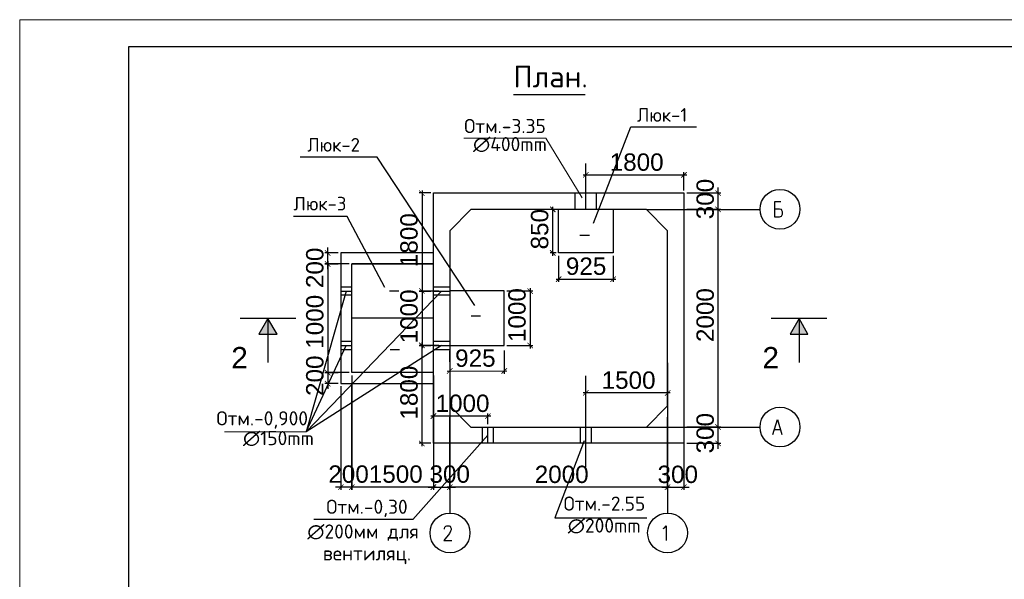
# Model space of a CAD drawing. Header units: millimetres. Extents: x -2765404 to 11272, y -239948 to 1313256.
# Tile 65 of 85: x -121539 to -103451, y -64913 to -54631. Entities that reach past the tile are written whole.
import ezdxf

# ---------------------------------------------------------------- set-up
doc = ezdxf.new("R2010")
doc.units = ezdxf.units.MM
for name, color, linetype in [('PDF _0', 7, 'Continuous'), ('PDF _SHTAMP', 7, 'Continuous'), ('PDF _все', 7, 'Continuous'), ('PDF _размер', 7, 'Continuous'), ('PDF _Текст', 7, 'Continuous'), ('PDF _ЭМ', 7, 'Continuous')]:
    doc.layers.add(name, color=color, linetype=linetype)
doc.styles.add('PDF Arial', font='arial.ttf')
doc.styles.add('PDF ISOCPEUR', font='isocpeur.ttf')

msp = doc.modelspace()

# ---------------------------------------------------------------- linework, layer by layer
at = {"layer": 'PDF _0', "lineweight": 25}
for points in [[(-112469.3, -56002.7), (-111269.3, -56002.7), (-111149.8, -56002.7)], [(-113937, -61931), (-113937, -63269.7)], [(-113635.8, -61883.2), (-113635.8, -63269.7), (-113635.8, -61931)], [(-109337.8, -61931), (-109337.8, -63269.7)], [(-114037.4, -63217.1), (-113937, -63217.1), (-113635.8, -63217.1), (-113535.4, -63217.1)], [(-109586.4, -63217.1), (-113688.4, -63217.1)], [(-109739.4, -63217.1), (-109639, -63217.1), (-109337.8, -63217.1), (-109237.4, -63217.1)]]:
    msp.add_lwpolyline(points, dxfattribs=at)
at = {"layer": 'PDF _0', "color": 1, "lineweight": 25}
msp.add_lwpolyline([(-113788.8, -60616.3), (-116274.9, -62203.5)], dxfattribs=at)
at = {"layer": 'PDF _0', "lineweight": 25}
msp.add_lwpolyline([(-109639, -63269.7), (-109639, -61931)], close=True, dxfattribs=at)
at = {"layer": 'PDF _0', "transparency": 33554559}
for points in [[(-111092.4, -57427.4), (-111183.3, -57537.4), (-111192.8, -57527.8)], [(-111082.9, -57437), (-111092.4, -57427.4), (-111183.3, -57537.4)], [(-109390.4, -57527.8), (-109380.9, -57537.4), (-109294.8, -57427.4)], [(-109380.9, -57537.4), (-109294.8, -57427.4), (-109280.5, -57437)], [(-114094.8, -57862.5), (-114204.8, -57771.7), (-114195.2, -57762.1)], [(-114104.4, -57872.1), (-114094.8, -57862.5), (-114204.8, -57771.7)], [(-108754.6, -57762.1), (-108764.1, -57771.7), (-108654.2, -57862.5)], [(-108764.1, -57771.7), (-108654.2, -57862.5), (-108663.7, -57872.1)], [(-111690, -58158.9), (-111800, -58072.9), (-111790.4, -58058.5)], [(-108654.2, -58158.9), (-108764.1, -58072.9), (-108754.6, -58058.5)], [(-108654.2, -58158.9), (-108764.1, -58072.9), (-108754.6, -58058.5)], [(-111704.4, -58173.3), (-111690, -58158.9), (-111800, -58072.9)], [(-108663.7, -58173.3), (-108654.2, -58158.9), (-108764.1, -58072.9)], [(-108663.7, -58173.3), (-108654.2, -58158.9), (-108764.1, -58072.9)], [(-115925.9, -58861.7), (-115935.4, -58871.3), (-115825.5, -58962.1)], [(-115935.4, -58871.3), (-115825.5, -58962.1), (-115835.1, -58971.7)], [(-111790.4, -58861.7), (-111800, -58871.3), (-111690, -58962.1)], [(-111800, -58871.3), (-111690, -58962.1), (-111704.4, -58971.7)], [(-115825.5, -59162.9), (-115935.4, -59072.1), (-115925.9, -59062.5)], [(-115825.5, -59162.9), (-115935.4, -59072.1), (-115925.9, -59062.5)], [(-115835.1, -59172.5), (-115825.5, -59162.9), (-115935.4, -59072.1)], [(-115835.1, -59172.5), (-115825.5, -59162.9), (-115935.4, -59072.1)], [(-111594.4, -59344.6), (-111680.5, -59454.5), (-111694.8, -59440.2)], [(-111580.1, -59354.1), (-111594.4, -59344.6), (-111680.5, -59454.5)], [(-110690.8, -59440.2), (-110681.3, -59454.5), (-110590.4, -59344.6)], [(-110681.3, -59454.5), (-110590.4, -59344.6), (-110580.9, -59354.1)], [(-114094.8, -59660.1), (-114204.8, -59569.3), (-114195.2, -59559.7)], [(-114195.2, -59559.7), (-114204.8, -59569.3), (-114094.8, -59660.1)], [(-114104.4, -59669.7), (-114094.8, -59660.1), (-114204.8, -59569.3)], [(-114204.8, -59569.3), (-114094.8, -59660.1), (-114104.4, -59669.7)], [(-112106, -59662.5), (-112215.9, -59571.7), (-112206.4, -59562.1)], [(-112115.5, -59672.1), (-112106, -59662.5), (-112215.9, -59571.7)], [(-114195.2, -60558.9), (-114204.8, -60573.3), (-114094.8, -60659.3)], [(-114094.8, -60659.3), (-114204.8, -60573.3), (-114195.2, -60558.9)], [(-114204.8, -60573.3), (-114094.8, -60659.3), (-114104.4, -60668.9)], [(-114104.4, -60668.9), (-114094.8, -60659.3), (-114204.8, -60573.3)], [(-112206.4, -60561.3), (-112215.9, -60570.9), (-112106, -60661.7)], [(-112215.9, -60570.9), (-112106, -60661.7), (-112115.5, -60671.3)], [(-115925.9, -61060.9), (-115935.4, -61070.5), (-115825.5, -61161.3)], [(-115925.9, -61060.9), (-115935.4, -61070.5), (-115825.5, -61161.3)], [(-115935.4, -61070.5), (-115825.5, -61161.3), (-115835.1, -61170.9)], [(-115935.4, -61070.5), (-115825.5, -61161.3), (-115835.1, -61170.9)], [(-113592.7, -61031.8), (-113685.1, -61139.8), (-113695, -61130.5)], [(-113582.9, -61041), (-113592.7, -61031.8), (-113685.1, -61139.8)], [(-112695.3, -61129), (-112680.7, -61138.1), (-112593.1, -61030.2)], [(-112680.7, -61138.1), (-112593.1, -61030.2), (-112583.3, -61039.5)], [(-115825.5, -61362.1), (-115935.4, -61271.3), (-115925.9, -61261.7)], [(-115835.1, -61371.7), (-115825.5, -61362.1), (-115935.4, -61271.3)], [(-111092.4, -61433.8), (-111183.3, -61543.8), (-111192.8, -61534.2)], [(-111082.9, -61443.4), (-111092.4, -61433.8), (-111183.3, -61543.8)], [(-109691.6, -61534.2), (-109682.1, -61543.8), (-109591.2, -61433.8)], [(-109682.1, -61543.8), (-109591.2, -61433.8), (-109581.7, -61443.4)], [(-113894, -61859.3), (-113980.1, -61969.3), (-113994.4, -61959.7)], [(-113879.7, -61868.9), (-113894, -61859.3), (-113980.1, -61969.3)], [(-112990.4, -61959.7), (-112980.9, -61969.3), (-112894.8, -61859.3)], [(-112980.9, -61969.3), (-112894.8, -61859.3), (-112880.5, -61868.9)], [(-108754.6, -62060.1), (-108764.1, -62069.7), (-108654.2, -62160.5)], [(-108754.6, -62060.1), (-108764.1, -62069.7), (-108654.2, -62160.5)], [(-108764.1, -62069.7), (-108654.2, -62160.5), (-108663.7, -62170.1)], [(-108764.1, -62069.7), (-108654.2, -62160.5), (-108663.7, -62170.1)], [(-114195.2, -62361.3), (-114204.8, -62370.9), (-114094.8, -62461.7)], [(-114204.8, -62370.9), (-114094.8, -62461.7), (-114104.4, -62471.3)], [(-108654.2, -62461.7), (-108764.1, -62370.9), (-108754.6, -62361.3)], [(-108663.7, -62471.3), (-108654.2, -62461.7), (-108764.1, -62370.9)], [(-115691.6, -63264.9), (-115682.1, -63274.5), (-115591.2, -63164.5)], [(-115682.1, -63274.5), (-115591.2, -63164.5), (-115581.7, -63174.1)], [(-115390.4, -63164.5), (-115481.3, -63274.5), (-115490.8, -63264.9)], [(-115390.4, -63164.5), (-115481.3, -63274.5), (-115490.8, -63264.9)], [(-115380.9, -63174.1), (-115390.4, -63164.5), (-115481.3, -63274.5)], [(-115380.9, -63174.1), (-115390.4, -63164.5), (-115481.3, -63274.5)], [(-113994.4, -63264.9), (-113980.1, -63274.5), (-113894, -63164.5)], [(-113994.4, -63264.9), (-113980.1, -63274.5), (-113894, -63164.5)], [(-113980.1, -63274.5), (-113894, -63164.5), (-113879.7, -63174.1)], [(-113980.1, -63274.5), (-113894, -63164.5), (-113879.7, -63174.1)], [(-113592.8, -63164.5), (-113683.7, -63274.5), (-113693.2, -63264.9)], [(-113592.8, -63164.5), (-113683.7, -63274.5), (-113693.2, -63264.9)], [(-113583.3, -63174.1), (-113592.8, -63164.5), (-113683.7, -63274.5)], [(-113583.3, -63174.1), (-113592.8, -63164.5), (-113683.7, -63274.5)], [(-109691.6, -63264.9), (-109682.1, -63274.5), (-109591.2, -63164.5)], [(-109691.6, -63264.9), (-109682.1, -63274.5), (-109591.2, -63164.5)], [(-109682.1, -63274.5), (-109591.2, -63164.5), (-109581.7, -63174.1)], [(-109682.1, -63274.5), (-109591.2, -63164.5), (-109581.7, -63174.1)], [(-109294.8, -63164.5), (-109380.9, -63274.5), (-109390.4, -63264.9)], [(-109280.5, -63174.1), (-109294.8, -63164.5), (-109380.9, -63274.5)]]:
    msp.add_solid(points, dxfattribs=at)
at = {"layer": 'PDF _SHTAMP', "lineweight": 30}
for points in [[(-113937, -57814.7), (-109337.8, -57814.7), (-109337.8, -62413.9), (-113937, -62413.9)], [(-113635.8, -61725.4), (-113248.6, -62117.5), (-110026.3, -62117.5), (-109639, -61725.4), (-109639, -58507.9), (-110026.3, -58115.9), (-113248.6, -58115.9), (-113635.8, -58507.9)], [(-112636.6, -60613.9), (-112636.6, -59614.7), (-113635.8, -59614.7), (-113635.8, -60613.9)]]:
    msp.add_lwpolyline(points, close=True, dxfattribs=at)
at = {"layer": 'PDF _SHTAMP', "lineweight": 25}
for points in [[(-107554.6, -57977.2), (-107669.3, -57977.2), (-107669.3, -58254.5), (-107578.5, -58254.5), (-107545, -58240.2), (-107535.4, -58225.8), (-107525.9, -58201.9), (-107525.9, -58163.7), (-107535.4, -58135), (-107545, -58120.7), (-107578.5, -58111.1), (-107669.3, -58111.1)], [(-116466.1, -60119.1), (-117489.2, -60119.1)], [(-116977.7, -60119.1), (-117145, -60405.9), (-116810.3, -60405.9), (-116977.7, -60119.1), (-116977.7, -60931.8)], [(-106713.1, -60119.1), (-107731.5, -60119.1)], [(-107219.9, -60119.1), (-107387.2, -60405.9), (-107057.4, -60405.9), (-107219.9, -60119.1), (-107219.9, -60931.8)], [(-113635.8, -60936.6), (-113635.8, -63699.9)], [(-109639, -60936.6), (-109639, -63699.9)], [(-107702.8, -62251.3), (-107616.7, -61978.8), (-107535.4, -62251.3)], [(-107669.3, -62160.5), (-107564.1, -62160.5)], [(-113736.2, -63991.6), (-113736.2, -63977.2), (-113726.7, -63953.3), (-113712.3, -63939), (-113693.2, -63929.4), (-113650.2, -63929.4), (-113631.1, -63939), (-113621.5, -63953.3), (-113611.9, -63977.2), (-113611.9, -64005.9), (-113621.5, -64029.8), (-113640.6, -64068.1), (-113745.8, -64201.9), (-113597.6, -64201.9)], [(-109715.5, -63977.2), (-109691.6, -63967.7), (-109662.9, -63929.4), (-109662.9, -64201.9)]]:
    msp.add_lwpolyline(points, dxfattribs=at)
at = {"layer": 'PDF _SHTAMP', "lineweight": 0}
for points in [[(-116810.3, -60405.9), (-116977.7, -60119.1), (-116810.3, -60405.9)], [(-116977.7, -60405.9), (-116977.7, -60119.1), (-116977.7, -60405.9)], [(-107057.4, -60405.9), (-107219.9, -60119.1), (-107057.4, -60405.9)], [(-107219.9, -60405.9), (-107219.9, -60119.1), (-107219.9, -60405.9)]]:
    msp.add_lwpolyline(points, dxfattribs=at)
at = {"layer": 'PDF _SHTAMP', "lineweight": 25}
for centre in [(-107571.3, -58113.5), (-107571.3, -62115.1), (-113633.5, -64060.9), (-109636.6, -64060.9)]:
    msp.add_circle(centre, 365.7, dxfattribs=at)
at = {"layer": 'PDF _SHTAMP', "transparency": 33554559}
for points in [[(-116977.7, -60119.1), (-116977.7, -60405.9), (-117145, -60405.9)], [(-116977.7, -60119.1), (-116810.3, -60405.9), (-116977.7, -60405.9)], [(-107219.9, -60119.1), (-107219.9, -60405.9), (-107387.2, -60405.9)], [(-107219.9, -60119.1), (-107057.4, -60405.9), (-107219.9, -60405.9)]]:
    msp.add_solid(points, dxfattribs=at)
at = {"layer": 'PDF _все', "lineweight": 25}
for points in [[(-110996.8, -58369.3), (-110313.1, -56600.3), (-109103.6, -56600.3)], [(-113178.1, -59881.8), (-114974.5, -57154.9), (-116384.9, -57154.9)], [(-111135.4, -58115.9), (-111135.4, -57274.4)], [(-111188, -57480), (-109285.2, -57480)], [(-111135.4, -57766.9), (-111135.4, -57432.2)], [(-109337.8, -57766.9), (-109337.8, -57432.2)], [(-113984.9, -57814.7), (-114200, -57814.7)], [(-114147.4, -57766.9), (-114147.4, -59664.9)], [(-109285.2, -57814.7), (-108659, -57814.7)], [(-108711.5, -57714.3), (-108711.5, -57814.7), (-108711.5, -58115.9), (-108711.5, -58216.3)], [(-111685.2, -58115.9), (-111795.2, -58115.9)], [(-111747.4, -58966.9), (-111747.4, -58068.1)], [(-110026.3, -58115.9), (-107937, -58115.9)], [(-108931.5, -58115.9), (-108659, -58115.9), (-109285.2, -58115.9)], [(-108711.5, -58068.1), (-108711.5, -62165.3)], [(-114831.1, -59550.1), (-115524.3, -58249.7), (-116509.2, -58249.7)], [(-115686.8, -58914.3), (-115930.7, -58914.3)], [(-115882.9, -58813.9), (-115882.9, -58914.3), (-115882.9, -59115.1), (-115882.9, -59215.5)], [(-111685.2, -58914.3), (-111795.2, -58914.3)], [(-111637.4, -58966.9), (-111637.4, -59449.7)], [(-110638.2, -58966.9), (-110638.2, -59449.7)], [(-115486, -59115.1), (-115930.7, -59115.1), (-115686.8, -59115.1)], [(-115878.1, -59067.3), (-115878.1, -61166.1)], [(-113937, -59115.1), (-115438.2, -59115.1)], [(-111685.2, -59397.2), (-110585.6, -59397.2)], [(-115639, -59617.1), (-115438.2, -59617.1)], [(-113836.6, -59617.1), (-114200, -59617.1), (-113984.9, -59617.1)], [(-114147.4, -59564.5), (-114147.4, -60664.1)], [(-113937, -59617.1), (-113635.8, -59617.1)], [(-112588.8, -59614.7), (-112110.7, -59614.7)], [(-112163.3, -59560.7), (-112163.3, -60671.5)], [(-114147.4, -62466.5), (-114147.4, -60563.7)], [(-115639, -60616.3), (-115438.2, -60616.3)], [(-113836.6, -60616.3), (-114200, -60616.3), (-113984.9, -60616.3)], [(-113937, -60616.3), (-113635.8, -60616.3)], [(-113640.6, -60712.7), (-113637.5, -61133.6)], [(-112636.2, -60711.1), (-112637.7, -61136.8)], [(-112588.8, -60613.9), (-112110.7, -60613.9)], [(-115486, -61113.5), (-115930.7, -61113.5), (-115686.8, -61113.5)], [(-115878.1, -61017.9), (-115878.1, -61113.5), (-115878.1, -61314.3), (-115878.1, -61414.7)], [(-113686.7, -61087.2), (-112586.7, -61082.7)], [(-115686.8, -61314.3), (-115930.7, -61314.3)], [(-115438.2, -61166.1), (-115438.2, -63269.7), (-115438.2, -61366.9)], [(-113937, -61166.1), (-113937, -63269.7)], [(-111135.4, -62844.2), (-111135.4, -61175.6)], [(-115639, -61366.9), (-115639, -63269.7)], [(-109586.4, -61486.4), (-111188, -61486.4)], [(-113635.8, -61725.4), (-113635.8, -63699.9)], [(-109639, -61725.4), (-109639, -63699.9)], [(-112885.2, -61916.7), (-113984.9, -61916.7)], [(-113937, -62064.9), (-113937, -61864.1)], [(-112937.8, -62064.9), (-112937.8, -61864.1)], [(-108711.5, -62017.1), (-108711.5, -62117.5), (-108711.5, -62413.9), (-108711.5, -62514.3)], [(-112937.8, -62413.9), (-112937.8, -62117.5)], [(-110026.3, -62117.5), (-107937, -62117.5)], [(-108931.5, -62117.5), (-108659, -62117.5), (-109285.2, -62117.5)], [(-113984.9, -62413.9), (-114200, -62413.9)], [(-109285.2, -62413.9), (-108659, -62413.9)], [(-115337.8, -63217.1), (-115438.2, -63217.1), (-115639, -63217.1), (-115739.4, -63217.1)], [(-113889.2, -63217.1), (-115486, -63217.1)]]:
    msp.add_lwpolyline(points, dxfattribs=at)
at = {"layer": 'PDF _все', "color": 1, "lineweight": 30}
for points in [[(-111336.2, -58115.9), (-111336.2, -57814.7)], [(-110939.4, -58115.9), (-110939.4, -57814.7)], [(-115639, -59540.6), (-115438.2, -59540.6)], [(-115639, -59688.8), (-115438.2, -59688.8)], [(-113937, -59540.6), (-113635.8, -59540.6)], [(-113937, -59688.8), (-113635.8, -59688.8)], [(-115639, -60539.8), (-115438.2, -60539.8)], [(-113937, -60539.8), (-113635.8, -60539.8)], [(-115639, -60692.8), (-115438.2, -60692.8)], [(-113937, -60692.8), (-113635.8, -60692.8)], [(-113038.2, -62413.9), (-113038.2, -62117.5)], [(-112837.4, -62413.9), (-112837.4, -62117.5)], [(-111235.8, -62413.9), (-111235.8, -62117.5)], [(-111035, -62413.9), (-111035, -62117.5)]]:
    msp.add_lwpolyline(points, dxfattribs=at)
at = {"layer": 'PDF _все', "lineweight": 30}
for points in [[(-110638.2, -58115.9), (-110638.2, -58914.3), (-111637.4, -58914.3), (-111637.4, -58115.9)], [(-111245.4, -58589.2), (-111073.3, -58589.2)], [(-113937, -58914.3), (-115639, -58914.3), (-115639, -61314.3), (-113937, -61314.3)], [(-113937, -61113.5), (-115438.2, -61113.5), (-115438.2, -59115.1), (-113937, -59115.1)], [(-114745, -59612.3), (-114572.9, -59612.3)], [(-113937, -60114.3), (-115438.2, -60114.3)], [(-113243.8, -60073.7), (-113071.7, -60073.7)], [(-114735.4, -60692.8), (-114563.3, -60692.8)]]:
    msp.add_lwpolyline(points, dxfattribs=at)
at = {"layer": 'PDF _все', "color": 1, "lineweight": 25}
for points in [[(-115538.6, -59617.1), (-116274.9, -62203.5), (-115538.6, -60616.3)], [(-112937.8, -62265.7), (-114314.7, -63814.7), (-116136.2, -63814.7)], [(-111168.9, -62366.1), (-111709.2, -63781.2), (-110016.7, -63781.2)]]:
    msp.add_lwpolyline(points, dxfattribs=at)
at = {"layer": 'PDF _размер', "color": 1, "lineweight": 18}
for points in [[(-111207.2, -57900.7), (-111871.7, -56805.9), (-113377.7, -56805.9)], [(-113788.8, -59617.1), (-116274.9, -62203.5), (-117776.1, -62203.5)]]:
    msp.add_lwpolyline(points, dxfattribs=at)
at = {"layer": 'PDF _ЭМ', "lineweight": 20}
msp.add_lwpolyline([(-121538.6, -84324.7), (-121538.6, -54630.6), (-79543.4, -54630.6), (-79543.4, -84324.7), (-121538.6, -84324.7), (-121538.6, -54630.6)], dxfattribs=at)
at = {"layer": 'PDF _ЭМ', "lineweight": 30}
msp.add_lwpolyline([(-119540.2, -75327), (-120740.2, -75327), (-120740.2, -83827.4), (-119540.2, -83827.4), (-80040.6, -83827.4), (-80040.6, -55127.8), (-119540.2, -55127.8), (-119540.2, -83827.4)], dxfattribs=at)

# ---------------------------------------------------------------- texts
at = {"layer": 'PDF _Текст', "attachment_point": 7}
for s, insert, char_height, style in [('План.', (-112469.3, -55876.5), 399.98, 'PDF ISOCPEUR'), ('Люк-1', (-110198.4, -56504.9), 249.99, 'PDF ISOCPEUR'), ('Люк-2', (-116255.8, -57054.7), 249.99, 'PDF ISOCPEUR'), ('1800', (-110700.4, -57410.9), 318.92, 'PDF Arial'), ('Люк-3', (-116509.2, -58135.2), 249.99, 'PDF ISOCPEUR'), ('925', (-111505.1, -59323.3), 318.92, 'PDF Arial'), ('2', (-117651.8, -61037.2), 392.3, 'PDF Arial'), ('2', (-107894, -61037.2), 392.3, 'PDF Arial'), ('1500', (-110848.6, -61417.3), 318.92, 'PDF Arial'), ('1000', (-113898.8, -61842.8), 318.92, 'PDF Arial'), ('2001500 300', (-115868.5, -63143.2), 318.923, 'PDF Arial'), ('2000', (-112077.3, -63148), 318.92, 'PDF Arial'), ('300', (-109820.7, -63148), 318.92, 'PDF Arial')]:
    msp.add_mtext(s, dxfattribs=dict(at, insert=insert, char_height=char_height, style=style))
at = {"layer": 'PDF _Текст', "color": 1, "char_height": 259.99, "attachment_point": 7, "style": 'PDF ISOCPEUR'}
for s, insert in [('Отм.-3.35', (-113372.9, -56714.5)), ('∅400mm', (-113210.3, -57063.5)), ('Отм.-0,900', (-117924.3, -62145.5)), ('∅150mm', (-117436.6, -62465.8)), ('Отм.-2.55', (-111546.6, -63651.5)), ('Отм.-0,30', (-115906.8, -63770.6)), ('∅200mm', (-111470.1, -64072.2)), ('∅200мм для', (-116255.8, -64205.6)), ('вентиляц.', (-115968.9, -64635.9))]:
    msp.add_mtext(s, dxfattribs=dict(at, insert=insert))
at = {"layer": 'PDF _Текст', "attachment_point": 7, "style": 'PDF Arial'}
for s, insert, char_height, rotation in [('300', (-108782.8, -58297.6), 318.92, 90), ('1800', (-114223.5, -59177.2), 318.92, 90), ('850', (-111823.5, -58852.1), 318.92, 90), ('200 1000 200', (-115954.2, -61543.8), 318.923, 90), ('1000', (-114223.5, -60578), 318.92, 90), ('1000', (-112239.4, -60554.1), 318.92, 90), ('2000', (-108782.8, -60554.1), 318.92, 90), ('925', (-113539, -61013.2), 318.92, 0.18279), ('1800', (-114223.5, -61978.8), 318.92, 90), ('300', (-108782.8, -62600.3), 318.92, 90)]:
    msp.add_mtext(s, dxfattribs=dict(at, insert=insert, char_height=char_height, rotation=rotation))

doc.saveas('drawing.dxf')
